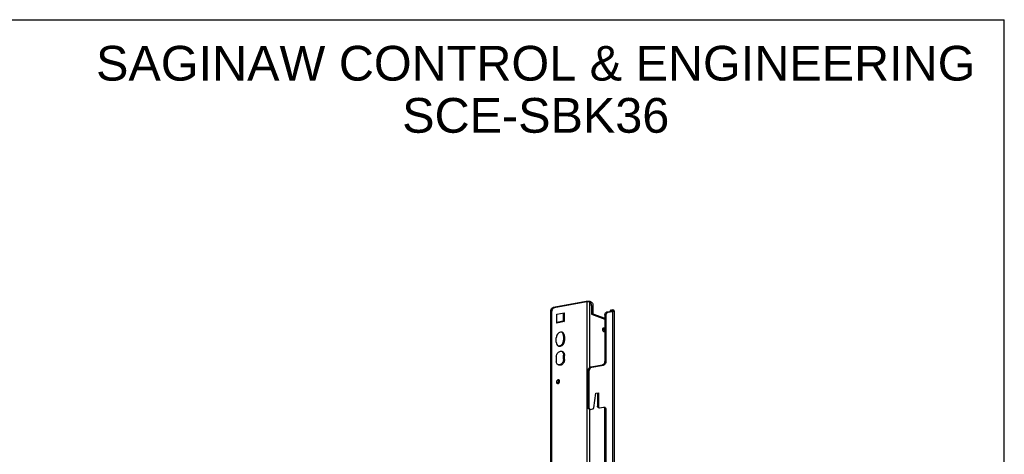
# Model space of a CAD drawing. Header units: inches. Extents: x 0 to 85, y 0 to 55.
# Tile 3 of 3: x 42.5 to 85, y 36.2 to 55. Entities that reach past the tile are written whole.
import ezdxf

# ---------------------------------------------------------------- set-up
doc = ezdxf.new("R2010")
doc.units = ezdxf.units.IN
doc.header["$LTSCALE"] = 4.675
doc.header["$MEASUREMENT"] = 0
doc.layers.get('0').update_dxf_attribs({"linetype": 'CONTINUOUS'})
doc.styles.get("Standard").update_dxf_attribs({"font": 'arial.ttf'})

msp = doc.modelspace()

# ---------------------------------------------------------------- linework, layer by layer
at = {"color": 7, "linetype": 'Continuous'}
for p, q in [((0, 55), (85, 55)), ((85, 0), (85, 55)), ((65.577, 42.558), (65.534, 42.574)), ((66.99, 42.814), (65.577, 42.558)), ((66.947, 42.83), (66.99, 42.814)), ((66.99, 42.814), (66.99, 9.006)), ((67.156, 42.82), (67.094, 42.809)), ((67.094, 42.809), (67.094, 39.983)), ((67.116, 42.801), (67.094, 42.809)), ((67.116, 42.801), (67.177, 42.812)), ((67.13, 42.793), (67.116, 42.801)), ((67.187, 42.654), (67.249, 42.665)), ((67.187, 42.654), (67.187, 42.292)), ((65.474, 42.418), (65.431, 42.434)), ((65.474, 8.852), (65.474, 42.418)), ((65.683, 42.282), (66.003, 42.34)), ((65.683, 41.906), (65.683, 42.282)), ((66.003, 42.34), (66.003, 41.964)), ((67.249, 42.303), (67.187, 42.292)), ((67.187, 42.292), (67.764, 42.078)), ((67.764, 42.249), (67.764, 40.245)), ((67.764, 42.249), (67.807, 42.233)), ((67.867, 42.388), (68.051, 42.422)), ((67.867, 42.388), (67.91, 42.372)), ((68.026, 42.459), (68.02, 42.458)), ((68.034, 42.459), (68.026, 42.459)), ((68.048, 42.457), (68.034, 42.459)), ((68.047, 42.463), (68.087, 42.47)), ((68.048, 42.457), (68.109, 42.468)), ((68.069, 42.449), (68.048, 42.457)), ((68.094, 42.406), (68.051, 42.422)), ((68.131, 42.46), (68.069, 42.449)), ((68.069, 42.449), (68.069, 42.426)), ((68.074, 42.446), (68.069, 42.449)), ((66.003, 41.964), (65.683, 41.906)), ((65.96, 41.979), (66.003, 41.964)), ((65.664, 41.082), (65.664, 41.263)), ((65.919, 41.501), (65.912, 41.504)), ((65.979, 41.344), (66.022, 41.328)), ((66.022, 41.328), (66.022, 41.147)), ((67.748, 41.52), (67.742, 41.518)), ((65.743, 40.921), (65.767, 40.91)), ((65.979, 41.163), (66.022, 41.147)), ((66.018, 41.105), (66.022, 41.147)), ((65.664, 40.442), (65.664, 40.261)), ((65.874, 40.689), (65.904, 40.684)), ((65.904, 40.684), (65.919, 40.68)), ((65.979, 40.523), (66.022, 40.507)), ((66.022, 40.326), (66.022, 40.507)), ((65.767, 40.089), (65.753, 40.095)), ((65.979, 40.342), (66.022, 40.326)), ((66.022, 40.326), (66.019, 40.289)), ((67.15, 40.012), (67.662, 40.105)), ((67.15, 40.012), (67.193, 39.997)), ((67.705, 40.089), (67.662, 40.105)), ((67.807, 40.229), (67.764, 40.245)), ((67.047, 38.243), (67.047, 39.873)), ((67.047, 39.873), (67.09, 39.857)), ((65.698, 39.431), (65.687, 39.416)), ((65.687, 39.316), (65.698, 39.305)), ((65.698, 39.305), (65.712, 39.298)), ((65.769, 39.454), (65.756, 39.457)), ((65.783, 39.446), (65.769, 39.454)), ((65.794, 39.435), (65.783, 39.446)), ((67.441, 38.882), (67.441, 38.312)), ((67.441, 38.312), (67.484, 38.296)), ((67.469, 38.265), (67.512, 38.249)), ((67.047, 38.243), (67.09, 38.227)), ((67.077, 38.194), (67.12, 38.178)), ((67.094, 38.187), (67.094, 28.267)), ((67.764, 28.509), (67.764, 38.192)), ((67.807, 38.176), (67.764, 38.192))]:
    msp.add_line(p, q, dxfattribs=at)
at = {"color": 3, "linetype": 'Continuous'}
for p, q in [((66.947, 42.83), (65.534, 42.574)), ((66.956, 42.831), (66.947, 42.83)), ((67.099, 42.833), (67.09, 42.834)), ((67.177, 42.812), (67.156, 42.82)), ((67.249, 42.665), (67.249, 42.303)), ((65.431, 8.868), (65.431, 42.434)), ((65.96, 42.333), (65.96, 41.979)), ((67.249, 42.303), (67.764, 42.112)), ((67.807, 42.233), (67.807, 40.229)), ((67.91, 42.372), (68.094, 42.406)), ((68.087, 42.47), (68.095, 42.47)), ((68.094, 42.406), (68.094, 8.598)), ((68.095, 42.47), (68.109, 42.468)), ((68.131, 42.46), (68.109, 42.468)), ((68.158, 42.437), (68.158, 8.63)), ((65.96, 41.979), (65.683, 41.929)), ((65.979, 41.344), (65.979, 41.163)), ((67.734, 41.62), (67.733, 41.641)), ((67.738, 41.6), (67.734, 41.62)), ((65.8, 40.919), (65.835, 40.93)), ((65.937, 40.651), (65.955, 40.625)), ((65.979, 40.342), (65.979, 40.523)), ((67.193, 39.997), (67.705, 40.089)), ((67.09, 38.227), (67.09, 39.857)), ((65.74, 39.337), (65.751, 39.351)), ((65.751, 39.351), (65.759, 39.368)), ((67.286, 38.251), (67.371, 38.87)), ((67.371, 38.87), (67.484, 38.89)), ((67.484, 38.89), (67.484, 38.296)), ((67.533, 38.247), (67.705, 38.278)), ((67.705, 38.278), (67.725, 38.279)), ((67.725, 38.279), (67.744, 38.276)), ((67.744, 38.276), (67.748, 38.275)), ((67.142, 38.176), (67.237, 38.194)), ((67.807, 38.176), (67.807, 28.493))]:
    msp.add_line(p, q, dxfattribs=at)
for points in [[(65.439, 42.482), (65.449, 42.504), (65.461, 42.525), (65.477, 42.543), (65.495, 42.557), (65.513, 42.567), (65.534, 42.574)], [(67.069, 42.836), (67.059, 42.836), (67.048, 42.837), (67.038, 42.837), (67.027, 42.837), (67.016, 42.836), (67.006, 42.836), (66.995, 42.835), (66.985, 42.835), (66.975, 42.834), (66.965, 42.833), (66.956, 42.831)], [(67.09, 42.834), (67.08, 42.835), (67.069, 42.836)], [(67.126, 42.828), (67.118, 42.83), (67.109, 42.831), (67.099, 42.833)], [(67.142, 42.824), (67.135, 42.826), (67.126, 42.828)], [(67.156, 42.82), (67.149, 42.822), (67.142, 42.824)], [(67.177, 42.812), (67.191, 42.804), (67.205, 42.793), (67.217, 42.777), (67.228, 42.758), (67.237, 42.736), (67.243, 42.713), (67.247, 42.689), (67.249, 42.665)], [(65.431, 42.434), (65.433, 42.459), (65.439, 42.482)], [(67.837, 42.324), (67.825, 42.303), (67.815, 42.281), (67.809, 42.257), (67.807, 42.233)], [(67.87, 42.356), (67.853, 42.342), (67.837, 42.324)], [(67.91, 42.372), (67.889, 42.366), (67.87, 42.356)], [(68.094, 42.406), (68.102, 42.407), (68.111, 42.409), (68.118, 42.411), (68.125, 42.413), (68.131, 42.415), (68.137, 42.418), (68.142, 42.42), (68.147, 42.423), (68.15, 42.425), (68.153, 42.428), (68.156, 42.431), (68.157, 42.433), (68.158, 42.436), (68.158, 42.437)], [(68.158, 42.437), (68.158, 42.439), (68.157, 42.442), (68.155, 42.445), (68.153, 42.447), (68.15, 42.45), (68.146, 42.452), (68.142, 42.455), (68.137, 42.457), (68.131, 42.46)], [(67.733, 41.641), (67.734, 41.661), (67.738, 41.678), (67.743, 41.688)], [(65.966, 41.423), (65.949, 41.456), (65.927, 41.484), (65.899, 41.505)], [(65.979, 41.344), (65.975, 41.386), (65.966, 41.423)], [(67.764, 41.547), (67.763, 41.548), (67.753, 41.563), (67.745, 41.58), (67.738, 41.6)], [(65.744, 40.921), (65.765, 40.917), (65.8, 40.919)], [(65.835, 40.93), (65.869, 40.948), (65.899, 40.973), (65.927, 41.004), (65.949, 41.04), (65.966, 41.08), (65.975, 41.121), (65.979, 41.163)], [(65.896, 40.686), (65.915, 40.673), (65.937, 40.651)], [(65.955, 40.625), (65.968, 40.594), (65.976, 40.56), (65.979, 40.523)], [(65.831, 40.107), (65.8, 40.098), (65.769, 40.096), (65.746, 40.099)], [(65.979, 40.342), (65.976, 40.304), (65.968, 40.268), (65.955, 40.232), (65.937, 40.199), (65.915, 40.169), (65.89, 40.143), (65.861, 40.122), (65.831, 40.107)], [(67.12, 39.948), (67.108, 39.927), (67.098, 39.905), (67.093, 39.882), (67.09, 39.857)], [(67.154, 39.98), (67.136, 39.966), (67.12, 39.948)], [(67.193, 39.997), (67.173, 39.99), (67.154, 39.98)], [(67.799, 40.181), (67.79, 40.158), (67.777, 40.138), (67.762, 40.12), (67.744, 40.106), (67.725, 40.096), (67.705, 40.089)], [(67.807, 40.229), (67.805, 40.204), (67.799, 40.181)], [(65.692, 39.311), (65.698, 39.312), (65.713, 39.316), (65.727, 39.325), (65.74, 39.337)], [(65.766, 39.404), (65.764, 39.422), (65.759, 39.437), (65.751, 39.451), (65.746, 39.456)], [(65.759, 39.368), (65.764, 39.385), (65.766, 39.404)], [(67.237, 38.194), (67.249, 38.197), (67.259, 38.204), (67.269, 38.213), (67.277, 38.224), (67.282, 38.237), (67.286, 38.251)], [(67.484, 38.296), (67.485, 38.285), (67.487, 38.275), (67.492, 38.265), (67.498, 38.258)], [(67.498, 38.258), (67.506, 38.252), (67.512, 38.249)], [(67.512, 38.249), (67.514, 38.248), (67.523, 38.247), (67.533, 38.247)], [(67.748, 38.275), (67.762, 38.268), (67.777, 38.256), (67.79, 38.24), (67.799, 38.221)], [(67.09, 38.227), (67.092, 38.215), (67.094, 38.205), (67.099, 38.195), (67.105, 38.187)], [(67.105, 38.187), (67.113, 38.181), (67.12, 38.178)], [(67.12, 38.178), (67.122, 38.177), (67.131, 38.176), (67.142, 38.176)], [(67.799, 38.221), (67.805, 38.2), (67.807, 38.176)]]:
    msp.add_lwpolyline(points, dxfattribs=at)
at = {"color": 7, "linetype": 'Continuous'}
for points in [[(65.504, 42.509), (65.492, 42.489), (65.482, 42.466), (65.476, 42.443), (65.474, 42.418)], [(65.538, 42.541), (65.52, 42.527), (65.504, 42.509)], [(65.577, 42.558), (65.556, 42.552), (65.538, 42.541)], [(67.094, 42.809), (67.088, 42.811), (67.081, 42.813), (67.073, 42.814), (67.064, 42.815), (67.055, 42.816), (67.046, 42.817), (67.036, 42.817), (67.026, 42.817), (67.017, 42.817), (67.007, 42.816), (66.998, 42.815), (66.99, 42.814)], [(67.166, 42.747), (67.156, 42.766), (67.143, 42.782), (67.13, 42.793)], [(67.187, 42.654), (67.186, 42.678), (67.182, 42.702), (67.175, 42.725), (67.166, 42.747)], [(67.764, 42.249), (67.766, 42.273), (67.772, 42.296)], [(67.772, 42.296), (67.781, 42.319), (67.794, 42.34), (67.81, 42.357), (67.827, 42.372), (67.846, 42.382), (67.867, 42.388)], [(68.02, 42.458), (68.008, 42.451), (67.997, 42.44), (67.988, 42.425), (67.983, 42.409)], [(68.051, 42.422), (68.059, 42.423), (68.065, 42.425), (68.071, 42.427), (68.076, 42.429), (68.079, 42.432), (68.082, 42.434), (68.083, 42.437), (68.083, 42.437)], [(68.083, 42.437), (68.083, 42.439), (68.081, 42.442), (68.078, 42.444), (68.074, 42.446)], [(67.671, 41.63), (67.673, 41.65), (67.677, 41.667), (67.683, 41.682), (67.692, 41.693), (67.702, 41.7), (67.708, 41.702)], [(67.708, 41.702), (67.713, 41.703), (67.725, 41.7), (67.737, 41.694), (67.748, 41.683), (67.759, 41.668), (67.764, 41.657)], [(65.843, 41.507), (65.808, 41.497), (65.774, 41.479), (65.743, 41.453), (65.716, 41.422), (65.694, 41.386), (65.677, 41.347), (65.667, 41.306), (65.664, 41.263)], [(65.912, 41.504), (65.878, 41.509), (65.843, 41.507)], [(66.009, 41.407), (65.992, 41.44), (65.97, 41.468), (65.942, 41.49), (65.919, 41.501)], [(66.022, 41.328), (66.018, 41.37), (66.009, 41.407)], [(67.742, 41.518), (67.737, 41.517), (67.725, 41.519), (67.713, 41.526), (67.702, 41.537), (67.692, 41.551), (67.683, 41.569), (67.677, 41.589), (67.673, 41.609), (67.671, 41.63)], [(67.764, 41.534), (67.759, 41.527), (67.748, 41.52)], [(65.664, 41.082), (65.667, 41.041), (65.677, 41.004), (65.694, 40.971), (65.716, 40.942), (65.743, 40.921)], [(65.767, 40.91), (65.774, 40.907), (65.808, 40.901), (65.843, 40.904), (65.878, 40.914), (65.912, 40.932), (65.942, 40.957), (65.97, 40.988), (65.992, 41.024), (66.009, 41.064), (66.018, 41.105)], [(65.664, 40.442), (65.667, 40.48), (65.675, 40.517), (65.688, 40.552), (65.706, 40.586), (65.728, 40.616), (65.753, 40.642), (65.782, 40.662), (65.812, 40.677), (65.843, 40.686), (65.874, 40.689)], [(65.919, 40.68), (65.933, 40.674), (65.958, 40.658), (65.98, 40.636), (65.998, 40.609), (66.011, 40.578)], [(66.011, 40.578), (66.019, 40.544), (66.022, 40.507)], [(65.706, 40.133), (65.688, 40.16), (65.675, 40.191), (65.667, 40.225), (65.664, 40.261)], [(65.753, 40.095), (65.728, 40.111), (65.706, 40.133)], [(66.019, 40.289), (66.011, 40.252), (65.998, 40.216), (65.98, 40.183), (65.958, 40.153), (65.933, 40.127), (65.904, 40.106), (65.874, 40.091), (65.843, 40.083), (65.812, 40.08), (65.782, 40.084), (65.767, 40.089)], [(67.055, 39.921), (67.065, 39.943), (67.077, 39.964), (67.093, 39.982), (67.111, 39.996), (67.129, 40.006), (67.15, 40.012)], [(67.662, 40.105), (67.682, 40.111), (67.701, 40.122)], [(67.701, 40.122), (67.719, 40.136), (67.734, 40.154)], [(67.734, 40.154), (67.747, 40.174), (67.756, 40.197), (67.762, 40.22), (67.764, 40.245)], [(67.047, 39.873), (67.05, 39.898), (67.055, 39.921)], [(65.687, 39.416), (65.679, 39.399), (65.674, 39.382), (65.673, 39.363)], [(65.673, 39.363), (65.674, 39.345), (65.679, 39.33), (65.687, 39.316)], [(65.756, 39.457), (65.741, 39.456), (65.725, 39.451), (65.711, 39.443), (65.698, 39.431)], [(65.712, 39.298), (65.725, 39.295), (65.741, 39.296), (65.756, 39.3), (65.77, 39.309), (65.783, 39.321)], [(65.783, 39.321), (65.794, 39.335), (65.802, 39.352), (65.807, 39.369), (65.809, 39.388)], [(65.809, 39.388), (65.807, 39.406), (65.802, 39.422), (65.794, 39.435)], [(67.449, 38.281), (67.444, 38.291), (67.442, 38.301), (67.441, 38.312)], [(67.469, 38.265), (67.462, 38.268), (67.455, 38.274), (67.449, 38.281)], [(67.764, 38.192), (67.762, 38.216), (67.756, 38.237), (67.747, 38.256), (67.734, 38.272), (67.725, 38.279)], [(67.056, 38.211), (67.051, 38.221), (67.048, 38.231), (67.047, 38.243)], [(67.077, 38.194), (67.07, 38.197), (67.062, 38.203), (67.056, 38.211)]]:
    msp.add_lwpolyline(points, dxfattribs=at)

# ---------------------------------------------------------------- texts
at = {"color": 2, "linetype": 'Continuous', "insert": (64.778, 53.87), "char_height": 1.5, "width": 37.88476, "attachment_point": 2, "line_spacing_factor": 0.9}
msp.add_mtext('SAGINAW CONTROL & ENGINEERING\\PSCE-SBK36', dxfattribs=at)

doc.saveas('drawing.dxf')
